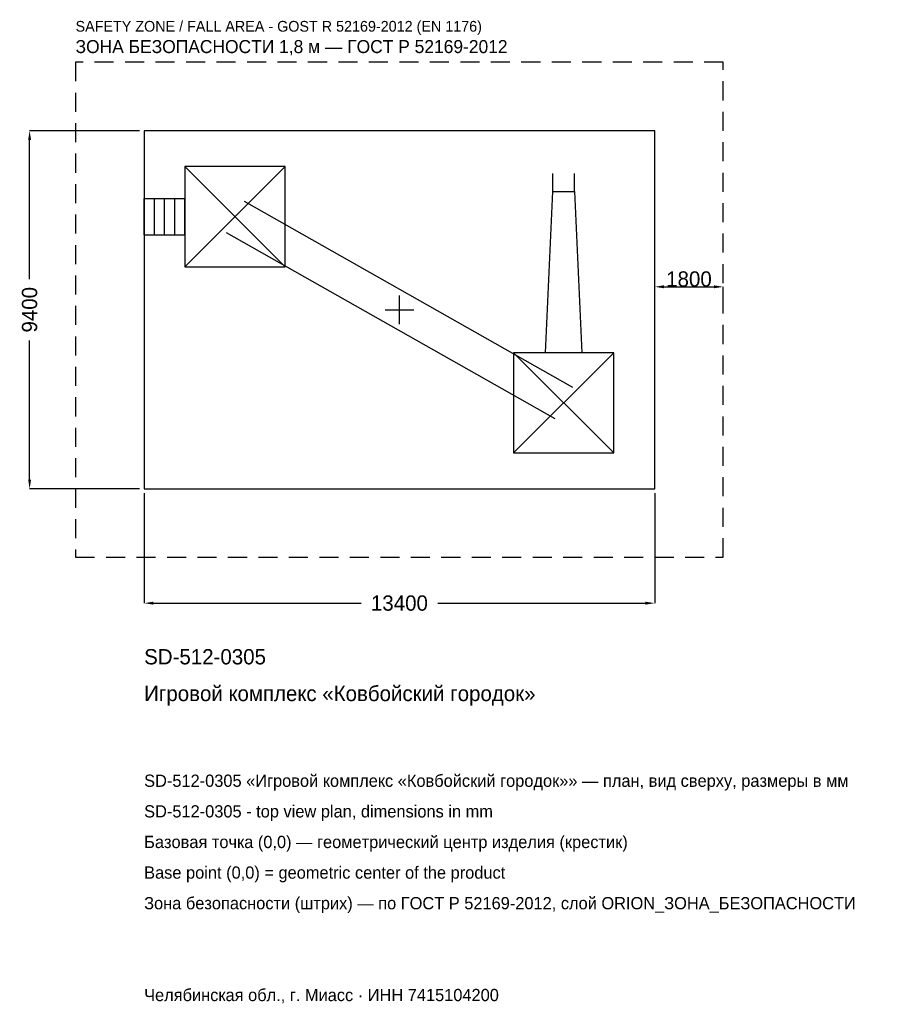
# Model space of a CAD drawing. Header units: metres. Extents: x -9966 to 12753, y -18241 to 7618.
import ezdxf

# ---------------------------------------------------------------- set-up
doc = ezdxf.new("R2010")
doc.units = ezdxf.units.M
doc.linetypes.add('DASHED', pattern=[800, 500, -300])
for name, color, linetype in [('ORION_ДАННЫЕ', 3, 'Continuous'), ('ORION_ЗОНА_БЕЗОПАСНОСТИ', 1, 'Continuous'), ('ORION_КОНТУР', 7, 'Continuous'), ('ORION_РАЗМЕРЫ', 8, 'Continuous')]:
    doc.layers.add(name, color=color, linetype=linetype)
doc.dimstyles.new('ORION', dxfattribs={"dimtxt": 402, "dimasz": 241.2, "dimexe": 1.25, "dimexo": 120.6, "dimtad": 1, "dimdec": 0, "dimcen": 2.5, "dimazin": 3, "dimtfac": 1, "dimtmove": 0, "dimatfit": 3, "dimarcsym": 0})

# ---------------------------------------------------------------- blocks, each defined once
blk = doc.blocks.new('_CLOSEDFILLED')
at = {"color": 0, "linetype": 'BYBLOCK'}
blk.add_solid([(-1, 0.16), (0, 0), (-1, -0.16)], dxfattribs=at)
blk = doc.blocks.new('*D1')
for p, q in [((-6700, -4820.6), (-6700, -7706)), ((6700, -4820.6), (6700, -7706)), ((-6458.8, -7706), (-1005, -7706)), ((1005, -7706), (6458.8, -7706))]:
    blk.add_line(p, q)
at = {"layer": 'Defpoints'}
for p in [(-6700, -4700), (6700, -4700), (-6700, -7706)]:
    blk.add_point(p, dxfattribs=at)
at = {"layer": 'ORION_РАЗМЕРЫ', "xscale": 241.2, "yscale": 241.2, "rotation": 180}
blk.add_blockref('_CLOSEDFILLED', (-6700, -7706), dxfattribs=at)
at = {"layer": 'ORION_РАЗМЕРЫ', "xscale": 241.2, "yscale": 241.2}
blk.add_blockref('_CLOSEDFILLED', (6700, -7706), dxfattribs=at)
at = {"layer": 'ORION_РАЗМЕРЫ', "insert": (0, -7706), "char_height": 402, "attachment_point": 5}
blk.add_mtext('13400', dxfattribs=at)
blk = doc.blocks.new('*D2')
for p, q in [((-6820.6, 4700), (-9706, 4700)), ((-9706, 804), (-9706, 4458.8)), ((-9706, -4458.8), (-9706, -804)), ((-6820.6, -4700), (-9706, -4700))]:
    blk.add_line(p, q)
at = {"layer": 'Defpoints'}
for p in [(-6700, 4700), (-9706, -4700), (-6700, -4700)]:
    blk.add_point(p, dxfattribs=at)
at = {"layer": 'ORION_РАЗМЕРЫ', "xscale": 241.2, "yscale": 241.2}
for p, rotation in [((-9706, 4700), 90), ((-9706, -4700), 270)]:
    blk.add_blockref('_CLOSEDFILLED', p, dxfattribs=dict(at, rotation=rotation))
at = {"layer": 'ORION_РАЗМЕРЫ', "insert": (-9706, 0), "char_height": 402, "attachment_point": 5, "rotation": 90}
blk.add_mtext('9400', dxfattribs=at)
blk = doc.blocks.new('ОРИОН SD-512-0305 Игровой комплекс Ковбойский городок')
at = {"layer": 'ORION_ЗОНА_БЕЗОПАСНОСТИ', "linetype": 'DASHED'}
blk.add_lwpolyline([(-8500, -6500), (8500, -6500), (8500, 6500), (-8500, 6500)], close=True, dxfattribs=at)
at = {"layer": 'ORION_КОНТУР'}
for p, q in [((-5628, 1128), (-2996, 3760)), ((-5628, 3760), (-2996, 1128)), ((4027.7, 3102), (4027.7, 3575.8)), ((4596.3, 3102), (4596.3, 3575.8)), ((-6700, 2917.8), (-5628, 2917.8)), ((-6700, 1970.2), (-6700, 2917.8)), ((-6432, 1970.2), (-6432, 2917.8)), ((-6164, 1970.2), (-6164, 2917.8)), ((-5896, 1970.2), (-5896, 2917.8)), ((-5628, 1970.2), (-5628, 2917.8)), ((-4078.4, 2856.2), (4545.6, -2031.8)), ((-6700, 1970.2), (-5628, 1970.2)), ((-4545.6, 2031.8), (4078.4, -2856.2)), ((2996, -3760), (5628, -1128)), ((2996, -1128), (5628, -3760))]:
    blk.add_line(p, q, dxfattribs=at)
for points in [[(-6700, -4700), (6700, -4700), (6700, 4700), (-6700, 4700)], [(-5628, 1128), (-2996, 1128), (-2996, 3760), (-5628, 3760)], [(2996, -3760), (5628, -3760), (5628, -1128), (2996, -1128)]]:
    blk.add_lwpolyline(points, close=True, dxfattribs=at)
blk.add_lwpolyline([(3838.2, -1128), (4027.7, 3102), (4596.3, 3102), (4785.8, -1128)], dxfattribs=at)
at = {"layer": 'ORION_РАЗМЕРЫ'}
for p, q in [((0, -376), (0, 376)), ((-376, 0), (376, 0))]:
    blk.add_line(p, q, dxfattribs=at)
at = {"layer": 'ORION_ДАННЫЕ'}
for tag, p in [('АРТИКУЛ', (-6700, -9314)), ('НАИМЕНОВАНИЕ', (-6700, -10278.8))]:
    blk.add_attdef(tag, p, '', height=402, dxfattribs=at)
at = {"layer": 'ORION_ДАННЫЕ', "flags": 1}
for tag, p in [('ПРОИЗВОДИТЕЛЬ', (-6700, -11243.6)), ('ТЕЛЕФОН', (-6700, -12208.4)), ('САЙТ', (-6700, -14138)), ('АДРЕС', (-6700, -15102.8)), ('РЕКВИЗИТЫ', (-6700, -16067.6)), ('ГАБАРИТЫ', (-6700, -17032.4)), ('ЗОНА_БЕЗОПАСНОСТИ', (-6700, -17997.2))]:
    blk.add_attdef(tag, p, '', height=402, dxfattribs=at)
at = {"layer": 'ORION_ЗОНА_БЕЗОПАСНОСТИ', "color": 1}
for s, height, p in [('SAFETY ZONE / FALL AREA - GOST R 52169-2012 (EN 1176)', 281.4, (-8500, 7304)), ('ЗОНА БЕЗОПАСНОСТИ 1,8 м — ГОСТ Р 52169-2012', 341.7, (-8500, 6741.2))]:
    blk.add_text(s, height=height, dxfattribs=at).set_placement(p)
at = {"layer": 'ORION_РАЗМЕРЫ'}
dim = blk.add_linear_dim(base=(-9706, -4700), p1=(-6700, -4700), p2=(-6700, 4700), angle=90, dimstyle='ORION', dxfattribs=at)
dim.commit()
dim.dimension.update_dxf_attribs({"geometry": '*D2', "text_midpoint": (-9706, 0)})
blk.add_linear_dim(base=(6700, 603), p1=(6700, 0), p2=(8500, 0), dimstyle='ORION', dxfattribs=at).render()
dim = blk.add_linear_dim(base=(-6700, -7706), p1=(-6700, -4700), p2=(6700, -4700), dimstyle='ORION', dxfattribs=at)
dim.commit()
dim.dimension.update_dxf_attribs({"geometry": '*D1', "text_midpoint": (0, -7706)})

msp = doc.modelspace()

# ---------------------------------------------------------------- block references
msp.add_blockref('ОРИОН SD-512-0305 Игровой комплекс Ковбойский городок', (0, 0)).add_auto_attribs({'АРТИКУЛ': 'SD-512-0305', 'НАИМЕНОВАНИЕ': 'Игровой комплекс «Ковбойский городок»'})

# ---------------------------------------------------------------- texts
at = {"layer": 'ORION_ДАННЫЕ', "color": 3}
for s, p in [('SD-512-0305 «Игровой комплекс «Ковбойский городок»» — план, вид сверху, размеры в мм', (-6700, -12530)), ('SD-512-0305 - top view plan, dimensions in mm', (-6700, -13334)), ('Челябинская обл., г. Миасс · ИНН 7415104200', (-6700, -18158))]:
    msp.add_text(s, height=321.6, dxfattribs=at).set_placement(p)
at = {"layer": 'ORION_ДАННЫЕ', "color": 7}
for s, p in [('Базовая точка (0,0) — геометрический центр изделия (крестик)', (-6700, -14138)), ('Base point (0,0) = geometric center of the product', (-6700, -14942))]:
    msp.add_text(s, height=321.6, dxfattribs=at).set_placement(p)
at = {"layer": 'ORION_ДАННЫЕ', "color": 1}
msp.add_text('Зона безопасности (штрих) — по ГОСТ Р 52169-2012, слой ORION_ЗОНА_БЕЗОПАСНОСТИ', height=321.6, dxfattribs=at).set_placement((-6700, -15746))

doc.saveas('drawing.dxf')
